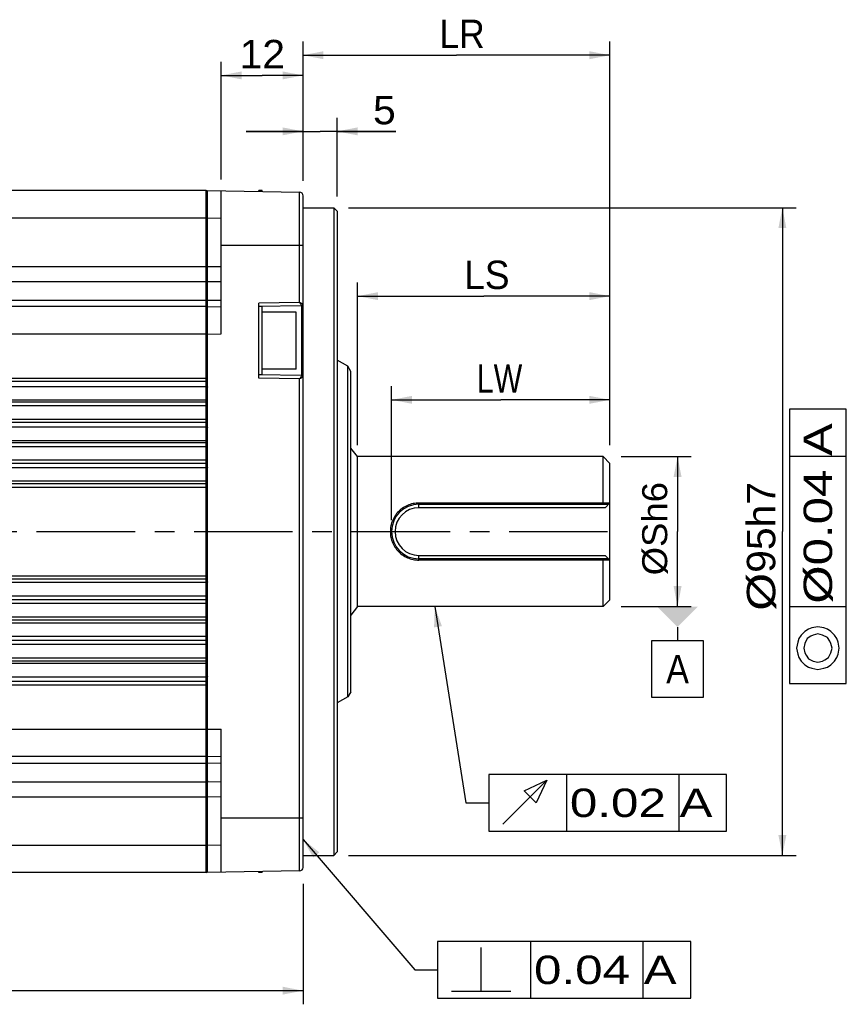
# Model space of a CAD drawing. Extents: x -75 to 555, y -102 to 343.
# Tile 13 of 24: x 229 to 302, y 162 to 249. Entities that reach past the tile are written whole.
import ezdxf
from ezdxf.enums import TextEntityAlignment as Align

# ---------------------------------------------------------------- set-up
doc = ezdxf.new("R2010")
doc.units = 0
doc.header["$LTSCALE"] = 23.1
doc.header["$MEASUREMENT"] = 0
doc.linetypes.add('CENTER', pattern=[0.6, 0.375, -0.075, 0.075, -0.075])
doc.layers.get('0').update_dxf_attribs({"linetype": 'CONTINUOUS'})
doc.layers.add('8_ALL_NOTES_BALLOONS_SYMBOLS_GT', color=7, linetype='CONTINUOUS')
doc.layers.add('DEFAULT_1', color=7, linetype='CENTER')
doc.styles.add('TEXTSTYLE_0', font='txt', dxfattribs={"width": 0.8})
doc.dimstyles.new('DIMSTYLE_3', dxfattribs={"dimtxt": 2.5, "dimasz": 0.18, "dimexe": 0.18, "dimexo": 0.0625, "dimgap": 0.09, "dimtad": 0, "dimtih": 1, "dimtoh": 1, "dimdec": 4, "dimlfac": 1.666667, "dimzin": 0, "dimdsep": 46, "dimtxsty": 'Standard', "dimcen": 0.09, "dimadec": 0, "dimazin": 0, "dimtp": 1e-05, "dimtm": 1e-05, "dimtfac": 1, "dimtdec": 4, "dimtofl": 0, "dimtmove": 0, "dimatfit": 0, "dimfxl": 0, "dimtolj": 1, "dimtzin": 0, "dimarcsym": 0})
doc.dimstyles.new('DIMSTYLE_5', dxfattribs={"dimtxt": 2.5, "dimasz": 0.18, "dimexe": 0.18, "dimexo": 0.0625, "dimgap": 0.09, "dimtad": 0, "dimtih": 1, "dimtoh": 1, "dimdec": 4, "dimlfac": 1.666667, "dimzin": 0, "dimdsep": 46, "dimtxsty": 'Standard', "dimcen": 0.09, "dimadec": 0, "dimazin": 0, "dimtp": 0.01, "dimtm": 0.01, "dimtfac": 1, "dimtdec": 4, "dimtofl": 0, "dimtmove": 0, "dimatfit": 0, "dimfxl": 0, "dimtolj": 1, "dimtzin": 0, "dimarcsym": 0})
doc.dimstyles.new('DIMSTYLE_8', dxfattribs={"dimtxt": 0.001, "dimasz": 0.18, "dimexe": 0.18, "dimexo": 0.0625, "dimgap": 0.09, "dimtad": 0, "dimtih": 1, "dimtoh": 1, "dimdec": 4, "dimlfac": 1.666667, "dimzin": 0, "dimdsep": 46, "dimtxsty": 'Standard', "dimcen": 0.09, "dimadec": 0, "dimazin": 0, "dimtp": 0.01, "dimtm": 0.01, "dimtfac": 1, "dimtdec": 4, "dimtofl": 0, "dimtmove": 0, "dimatfit": 0, "dimfxl": 0, "dimtolj": 1, "dimtzin": 0, "dimarcsym": 0})

# ---------------------------------------------------------------- blocks, each defined once
blk = doc.blocks.new('*D2')
at = {"color": 7, "linetype": 'Continuous'}
for p, q in [((253.959, 234.576), (253.959, 239.994)), ((256.959, 233.076), (256.959, 239.994)), ((253.959, 238.794), (248.959, 238.794)), ((248.959, 238.794), (255.459, 238.794)), ((262.117, 238.794), (255.459, 238.794)), ((256.959, 238.794), (262.117, 238.794))]:
    blk.add_line(p, q, dxfattribs=at)
for points in [[(252.159, 238.444), (253.959, 238.794), (252.159, 239.144)], [(258.759, 239.144), (256.959, 238.794), (258.759, 238.444)]]:
    blk.add_solid(points, dxfattribs=at)
at = {"color": 7, "linetype": 'Continuous', "style": 'TEXTSTYLE_0', "width": 1.2}
blk.add_text('5', height=2.5, dxfattribs=at).set_placement((260.117, 239.419), (262.117, 239.419), align=Align.FIT)
blk = doc.blocks.new('*D3')
at = {"color": 7, "linetype": 'Continuous'}
for p, q in [((253.959, 234.43), (253.959, 246.697)), ((280.959, 211.176), (280.959, 246.697)), ((253.959, 245.497), (267.459, 245.497)), ((280.959, 245.497), (267.459, 245.497))]:
    blk.add_line(p, q, dxfattribs=at)
for points in [[(255.759, 245.847), (253.959, 245.497), (255.759, 245.147)], [(279.159, 245.147), (280.959, 245.497), (279.159, 245.847)]]:
    blk.add_solid(points, dxfattribs=at)
at = {"color": 7, "linetype": 'Continuous', "style": 'TEXTSTYLE_0', "width": 0.96}
blk.add_text('LR', height=2.5, dxfattribs=at).set_placement((265.95, 246.122), (269.95, 246.122), align=Align.FIT)
blk = doc.blocks.new('*D4')
at = {"color": 7, "linetype": 'Continuous'}
for p, q in [((134.559, 179.307), (134.559, 161.972)), ((253.959, 172.576), (253.959, 161.972)), ((134.559, 163.172), (194.259, 163.172)), ((253.959, 163.172), (194.259, 163.172))]:
    blk.add_line(p, q, dxfattribs=at)
for points in [[(136.359, 163.522), (134.559, 163.172), (136.359, 162.822)], [(252.159, 162.822), (253.959, 163.172), (252.159, 163.522)]]:
    blk.add_solid(points, dxfattribs=at)
at = {"color": 7, "linetype": 'Continuous', "style": 'TEXTSTYLE_0', "width": 0.96}
blk.add_text('LL', height=2.5, dxfattribs=at).set_placement((193.34, 163.797), (197.34, 163.797), align=Align.FIT)
blk = doc.blocks.new('*D5')
at = {"color": 7, "linetype": 'Continuous'}
for p, q in [((261.759, 204.576), (261.759, 216.368)), ((280.959, 211.176), (280.959, 216.368)), ((261.759, 215.168), (271.359, 215.168)), ((280.959, 215.168), (271.359, 215.168))]:
    blk.add_line(p, q, dxfattribs=at)
for points in [[(263.559, 215.518), (261.759, 215.168), (263.559, 214.818)], [(279.159, 214.818), (280.959, 215.168), (279.159, 215.518)]]:
    blk.add_solid(points, dxfattribs=at)
at = {"color": 7, "linetype": 'Continuous', "style": 'TEXTSTYLE_0', "width": 0.8}
blk.add_text('LW', height=2.5, dxfattribs=at).set_placement((269.251, 215.793), (273.251, 215.793), align=Align.FIT)
blk = doc.blocks.new('*D6')
at = {"color": 7, "linetype": 'Continuous'}
for p, q in [((257.959, 232.076), (297.334, 232.076)), ((296.134, 232.076), (296.134, 203.576)), ((296.134, 175.076), (296.134, 203.576)), ((257.959, 175.076), (297.334, 175.076))]:
    blk.add_line(p, q, dxfattribs=at)
for points in [[(296.484, 230.276), (296.134, 232.076), (295.784, 230.276)], [(295.784, 176.876), (296.134, 175.076), (296.484, 176.876)]]:
    blk.add_solid(points, dxfattribs=at)
at = {"color": 7, "linetype": 'Continuous', "style": 'TEXTSTYLE_0'}
for s, width, p, p2 in [('h7', 0.96, (295.509, 203.944), (295.509, 207.944)), ('95', 0.96, (295.509, 199.944), (295.509, 203.944)), ('%%c', 2, (295.509, 196.611), (295.509, 199.944))]:
    blk.add_text(s, height=2.5, rotation=90, dxfattribs=dict(at, width=width)).set_placement(p, p2, align=Align.FIT)
blk = doc.blocks.new('*D12')
at = {"color": 7, "linetype": 'Continuous'}
for p, q in [((246.759, 234.555), (246.759, 244.919)), ((253.959, 234.43), (253.959, 244.919)), ((246.759, 243.719), (250.359, 243.719)), ((253.959, 243.719), (250.359, 243.719))]:
    blk.add_line(p, q, dxfattribs=at)
for points in [[(248.559, 244.069), (246.759, 243.719), (248.559, 243.369)], [(252.159, 243.369), (253.959, 243.719), (252.159, 244.069)]]:
    blk.add_solid(points, dxfattribs=at)
at = {"color": 7, "linetype": 'Continuous', "style": 'TEXTSTYLE_0', "width": 1.2}
blk.add_text('12', height=2.5, dxfattribs=at).set_placement((248.378, 244.344), (252.378, 244.344), align=Align.FIT)
blk = doc.blocks.new('*D13')
at = {"color": 7, "linetype": 'Continuous'}
for p, q in [((258.759, 211.176), (258.759, 225.494)), ((280.959, 211.176), (280.959, 225.494)), ((258.759, 224.294), (269.859, 224.294)), ((280.959, 224.294), (269.859, 224.294))]:
    blk.add_line(p, q, dxfattribs=at)
for points in [[(260.559, 224.644), (258.759, 224.294), (260.559, 223.944)], [(279.159, 223.944), (280.959, 224.294), (279.159, 224.644)]]:
    blk.add_solid(points, dxfattribs=at)
at = {"color": 7, "linetype": 'Continuous', "style": 'TEXTSTYLE_0', "width": 0.96}
blk.add_text('LS', height=2.5, dxfattribs=at).set_placement((268.134, 224.919), (272.134, 224.919), align=Align.FIT)
blk = doc.blocks.new('*D19')
at = {"color": 7, "linetype": 'Continuous'}
for p, q in [((281.959, 210.176), (288.113, 210.176)), ((286.913, 210.176), (286.913, 203.576)), ((286.913, 196.976), (286.913, 203.576)), ((281.959, 196.976), (288.113, 196.976))]:
    blk.add_line(p, q, dxfattribs=at)
for points in [[(287.263, 208.376), (286.913, 210.176), (286.563, 208.376)], [(286.563, 198.776), (286.913, 196.976), (287.263, 198.776)]]:
    blk.add_solid(points, dxfattribs=at)
at = {"color": 7, "linetype": 'Continuous', "style": 'TEXTSTYLE_0'}
for s, width, p, p2 in [('22', 0.96, (286.912, 209.15), (286.912, 209.151)), ('%%c', 2, (286.912, 209.148), (286.912, 209.15))]:
    blk.add_text(s, height=0.001, rotation=90, dxfattribs=dict(at, width=width)).set_placement(p, p2, align=Align.FIT)

msp = doc.modelspace()

# ---------------------------------------------------------------- linework, layer by layer
at = {"color": 7, "linetype": 'Continuous'}
for p, q in [((245.439018, 233.57614), (168.279018, 233.57614)), ((245.439018, 173.57614), (245.439018, 233.57614)), ((245.559018, 233.57614), (253.664253, 233.434662)), ((245.559018, 173.57614), (245.559018, 233.57614)), ((246.759018, 220.975043), (246.759018, 233.555194)), ((250.359018, 233.57614), (250.059018, 233.57614)), ((250.059018, 233.497592), (250.059018, 233.57614)), ((250.359018, 233.492355), (250.359018, 233.57614)), ((253.664253, 223.739024), (253.664253, 233.434662)), ((253.959018, 174.017571), (253.959018, 233.134708)), ((253.959018, 232.07614), (256.659018, 232.07614)), ((256.659018, 232.07614), (256.959018, 231.77614)), ((256.659018, 232.07614), (256.659018, 175.07614)), ((256.959018, 231.775809), (256.959018, 175.37647)), ((168.159018, 231.17614), (245.559018, 231.17614)), ((245.559018, 231.175043), (246.759018, 231.154097)), ((246.759018, 228.77614), (253.959018, 228.77614)), ((168.159018, 226.91452), (245.559018, 226.91452)), ((245.559018, 226.905244), (246.759018, 226.9144)), ((168.279018, 225.59348), (245.439018, 225.59348)), ((245.559018, 225.584048), (246.759018, 225.593556)), ((168.279018, 223.953498), (245.439018, 223.953498)), ((245.499018, 223.942578), (245.439018, 223.953498)), ((245.559018, 223.93285), (246.759018, 223.953415)), ((253.664253, 223.739024), (250.059018, 223.676094)), ((250.059018, 217.076185), (250.059018, 223.676094)), ((245.439018, 223.37614), (168.279018, 223.37614)), ((245.559018, 223.355194), (246.759018, 223.37614)), ((253.841112, 223.442156), (250.059018, 223.37614)), ((250.359018, 223.37614), (250.059018, 223.37614)), ((250.359018, 217.37614), (250.359018, 223.37614)), ((253.359018, 222.89614), (250.359018, 222.89614)), ((253.359018, 217.856184), (253.359018, 222.896096)), ((253.841112, 217.310123), (253.841112, 223.442156)), ((168.159018, 220.97614), (245.559018, 220.97614)), ((245.559018, 220.954097), (246.759018, 220.975043)), ((257.898545, 218.124981), (256.959018, 218.661854)), ((253.359018, 217.85614), (250.359018, 217.85614)), ((258.159018, 217.67614), (257.898545, 218.124981)), ((257.898545, 189.027298), (257.898545, 218.124981)), ((258.159018, 189.476524), (258.159018, 217.675755)), ((168.159018, 217.07614), (245.559018, 217.07614)), ((245.439018, 216.77614), (168.279018, 216.77614)), ((250.359018, 217.37614), (250.059018, 217.37614)), ((253.841112, 217.310123), (250.059018, 217.37614)), ((253.664253, 217.013256), (250.059018, 217.076185)), ((253.664253, 173.717617), (253.664253, 217.013256)), ((168.279018, 216.34714), (245.439018, 216.34714)), ((168.279018, 215.15914), (245.439018, 215.15914)), ((245.439018, 214.97614), (168.279018, 214.97614)), ((168.159018, 214.67614), (245.559018, 214.67614)), ((301.759108, 214.360832), (296.759108, 214.360832)), ((296.759108, 214.360832), (296.759108, 190.194165)), ((301.759108, 190.194165), (301.759108, 214.360832)), ((168.159018, 213.47614), (245.559018, 213.47614)), ((245.439018, 213.17614), (168.279018, 213.17614)), ((168.279018, 212.78314), (245.439018, 212.78314)), ((168.279018, 211.59514), (245.439018, 211.59514)), ((168.159018, 211.07614), (245.559018, 211.07614)), ((245.439018, 211.37614), (168.279018, 211.37614)), ((258.759018, 210.17614), (258.159018, 210.92614)), ((168.159018, 209.87614), (245.559018, 209.87614)), ((280.359018, 210.17614), (258.759018, 210.17614)), ((258.759018, 196.97614), (258.759018, 210.17614)), ((280.959018, 209.57614), (280.359018, 210.17614)), ((280.359018, 206.087116), (280.359018, 210.17614)), ((301.759108, 210.173332), (296.759108, 210.173332)), ((245.439018, 209.57614), (168.279018, 209.57614)), ((168.279018, 209.21914), (245.439018, 209.21914)), ((280.959018, 197.576149), (280.959018, 209.576131)), ((168.279018, 208.03114), (245.439018, 208.03114)), ((168.159018, 207.47614), (245.559018, 207.47614)), ((245.439018, 207.77614), (168.279018, 207.77614)), ((280.359018, 206.087116), (264.159018, 206.087116)), ((264.159018, 205.67614), (264.159018, 206.087116)), ((264.159018, 205.97614), (280.839018, 205.97614)), ((280.539018, 205.67614), (264.159018, 205.67614)), ((280.30671, 205.97614), (280.359018, 206.087116)), ((280.539018, 205.67614), (280.959018, 206.09614)), ((264.159018, 201.47614), (280.539018, 201.47614)), ((264.159018, 201.065164), (264.159018, 201.47614)), ((280.839018, 201.17614), (264.159018, 201.17614)), ((280.359018, 201.065164), (264.159018, 201.065164)), ((280.30671, 201.17614), (280.359018, 201.065164)), ((280.359018, 196.97614), (280.359018, 201.065164)), ((280.539018, 201.47614), (280.959018, 201.05614)), ((168.159018, 199.67614), (245.559018, 199.67614)), ((245.439018, 199.37614), (168.279018, 199.37614)), ((168.279018, 199.12114), (245.439018, 199.12114)), ((168.279018, 197.93314), (245.439018, 197.93314)), ((245.439018, 197.57614), (168.279018, 197.57614)), ((280.959018, 197.57614), (280.359018, 196.97614)), ((168.159018, 197.27614), (245.559018, 197.27614)), ((258.759018, 196.97614), (258.159018, 196.22614)), ((280.359018, 196.97614), (258.759018, 196.97614)), ((301.759108, 196.964998), (296.759108, 196.964998)), ((168.159018, 196.07614), (245.559018, 196.07614)), ((245.439018, 195.77614), (168.279018, 195.77614)), ((168.279018, 195.55714), (245.439018, 195.55714)), ((286.912632, 195.17614), (286.912632, 193.97614)), ((168.279018, 194.36914), (245.439018, 194.36914)), ((168.159018, 193.67614), (245.559018, 193.67614)), ((245.439018, 193.97614), (168.279018, 193.97614)), ((284.662632, 193.97614), (289.162632, 193.97614)), ((284.662632, 188.97614), (284.662632, 193.97614)), ((289.162632, 193.97614), (289.162632, 188.97614)), ((168.159018, 192.47614), (245.559018, 192.47614)), ((245.439018, 192.17614), (168.279018, 192.17614)), ((168.279018, 191.99314), (245.439018, 191.99314)), ((168.279018, 190.80514), (245.439018, 190.80514)), ((168.159018, 190.07614), (245.559018, 190.07614)), ((245.439018, 190.37614), (168.279018, 190.37614)), ((296.759108, 190.194165), (301.759108, 190.194165)), ((257.898545, 189.027298), (256.959018, 188.490425)), ((258.159018, 189.47614), (257.898545, 189.027298)), ((289.162632, 188.97614), (284.662632, 188.97614)), ((168.159018, 186.17614), (245.559018, 186.17614)), ((245.559018, 186.198182), (246.759018, 186.177236)), ((246.759018, 173.597086), (246.759018, 186.177236)), ((245.439018, 183.77614), (168.279018, 183.77614)), ((245.559018, 183.797086), (246.759018, 183.77614)), ((168.279018, 183.198781), (245.439018, 183.198781)), ((245.559018, 183.21943), (246.759018, 183.198864)), ((168.279018, 181.5588), (245.439018, 181.5588)), ((245.499018, 181.570599), (245.439018, 181.5588)), ((245.559018, 181.568231), (246.759018, 181.558723)), ((168.159018, 180.237759), (245.559018, 180.237759)), ((245.559018, 180.247035), (246.759018, 180.237879)), ((246.759018, 178.37614), (253.959018, 178.37614)), ((168.159018, 175.97614), (245.559018, 175.97614)), ((245.559018, 175.977236), (246.759018, 175.998182)), ((253.959018, 175.07614), (256.659018, 175.07614)), ((256.659018, 175.07614), (256.959018, 175.37614)), ((245.439018, 173.57614), (168.279018, 173.57614)), ((253.664253, 173.717617), (245.559018, 173.57614)), ((250.059018, 173.57614), (250.059018, 173.654687)), ((250.359018, 173.57614), (250.059018, 173.57614)), ((250.359018, 173.57614), (250.359018, 173.659924))]:
    msp.add_line(p, q, dxfattribs=at)
for points in [[(245.439018, 225.59348), (245.499018, 225.581681), (245.542941, 225.549445)], [(245.559018, 223.871989), (245.542941, 223.912743), (245.499018, 223.942578)], [(245.439018, 216.34714), (245.499018, 216.340227), (245.542941, 216.32134), (245.559018, 216.29554)], [(245.559018, 215.11234), (245.542941, 215.13574), (245.499018, 215.15287), (245.439018, 215.15914)], [(245.439018, 212.78314), (245.499018, 212.778156), (245.542941, 212.76454), (245.559018, 212.74594)], [(245.559018, 211.56274), (245.542941, 211.57894), (245.499018, 211.590799), (245.439018, 211.59514)], [(245.439018, 209.21914), (245.499018, 209.216085), (245.542941, 209.20774), (245.559018, 209.19634)], [(245.559018, 208.01314), (245.542941, 208.02214), (245.499018, 208.028728), (245.439018, 208.03114)], [(245.559018, 199.13914), (245.542941, 199.13014), (245.499018, 199.123551), (245.439018, 199.12114)], [(245.439018, 197.93314), (245.499018, 197.936194), (245.542941, 197.94454), (245.559018, 197.95594)], [(245.439018, 195.55714), (245.499018, 195.56148), (245.542941, 195.57334), (245.559018, 195.58954)], [(299.2591, 191.444154), (299.779948, 191.548334), (300.092435, 191.652488), (300.404949, 191.860822), (300.717437, 192.173335), (300.92577, 192.485823), (301.02995, 192.798336), (301.134104, 193.319158), (301.02995, 193.840005), (300.92577, 194.152493), (300.717437, 194.465006), (300.404949, 194.777494), (300.092435, 194.985828), (299.779948, 195.090007), (299.2591, 195.194161), (298.738279, 195.090007), (298.425765, 194.985828), (298.113278, 194.777494), (297.800764, 194.465006), (297.59243, 194.152493), (297.488276, 193.840005), (297.384097, 193.319158), (297.488276, 192.798336), (297.59243, 192.485823), (297.800764, 192.173335), (298.113278, 191.860822), (298.425765, 191.652488), (298.738279, 191.548334), (299.2591, 191.444154)], [(245.559018, 194.40634), (245.542941, 194.38774), (245.499018, 194.374124), (245.439018, 194.36914)], [(299.2591, 192.069155), (299.675768, 192.173335), (299.884102, 192.277489), (300.196615, 192.485823), (300.404949, 192.90249), (300.509103, 193.319158), (300.404949, 193.735825), (300.300769, 193.944159), (300.092435, 194.256672), (299.675768, 194.465006), (299.2591, 194.56916), (298.842433, 194.465006), (298.634099, 194.360826), (298.321611, 194.152493), (298.113278, 193.735825), (298.009098, 193.319158), (298.113278, 192.90249), (298.217432, 192.694156), (298.425765, 192.381669), (298.842433, 192.173335), (299.2591, 192.069155)], [(245.439018, 191.99314), (245.499018, 191.99941), (245.542941, 192.01654), (245.559018, 192.03994)], [(245.559018, 190.85674), (245.542941, 190.83094), (245.499018, 190.812053), (245.439018, 190.80514)], [(245.439018, 183.198781), (245.499018, 183.209701), (245.542941, 183.239536)], [(245.559018, 181.646869), (245.542941, 181.602834), (245.499018, 181.570599)]]:
    msp.add_lwpolyline(points, dxfattribs=at)
for centre, radius, start, end in [((245.439018, 233.45614), 0.12, 30, 90), ((253.659018, 233.134708), 0.3, 0, 89), ((253.839018, 223.562138), 0.12, 271, 360), ((245.439018, 223.25614), 0.12, 0, 90), ((245.439018, 216.89614), 0.12, 270, 360), ((253.839018, 217.190141), 0.12, 0, 89), ((245.439018, 214.85614), 0.12, 0, 90), ((245.439018, 213.29614), 0.12, 270, 360), ((245.439018, 211.25614), 0.12, 0, 90), ((245.439018, 209.69614), 0.12, 270, 360), ((245.439018, 207.65614), 0.12, 0, 90), ((264.159018, 203.57614), 2.4, 90, 270), ((264.159018, 203.57614), 2.1, 90, 270), ((245.439018, 199.49614), 0.12, 270, 360), ((245.439018, 197.45614), 0.12, 0, 90), ((245.439018, 195.89614), 0.12, 270, 360), ((245.439018, 193.85614), 0.12, 0, 90), ((245.439018, 192.29614), 0.12, 270, 360), ((245.439018, 190.25614), 0.12, 0, 90), ((245.439018, 183.89614), 0.12, 270, 330), ((245.439018, 173.69614), 0.12, 270, 330), ((253.659018, 174.017571), 0.3, 271, 360)]:
    msp.add_arc(centre, radius, start, end, dxfattribs=at)
for points in [[(253.959018, 223.562165), (253.940467, 223.574169), (253.8828, 223.609154), (253.786778, 223.666498), (253.664253, 223.739024)], [(253.841644, 223.442166), (253.830473, 223.462567), (253.796086, 223.521333), (253.73838, 223.617408), (253.664253, 223.739024)], [(253.841641, 217.310114), (253.830598, 217.28993), (253.796245, 217.231218), (253.738443, 217.134975), (253.664253, 217.013256)], [(253.959018, 217.190115), (253.940256, 217.177979), (253.882531, 217.142965), (253.786674, 217.08572), (253.664253, 217.013256)], [(264.159018, 206.087116), (263.644618, 206.034658), (263.146036, 205.87679), (262.683859, 205.614659), (262.28368, 205.256983), (261.96949, 204.82278), (261.757827, 204.340657), (261.652207, 203.833661), (261.652203, 203.318661), (261.757821, 202.811641), (261.969482, 202.329513), (262.283666, 201.895311), (262.68384, 201.537634), (263.146009, 201.275501), (263.64459, 201.117627), (264.159018, 201.065164)], [(280.359018, 206.091699), (280.42736, 206.091604)], [(280.42736, 206.091604), (280.495288, 206.091507), (280.5628, 206.091407)], [(280.5628, 206.091407), (280.629895, 206.091305), (280.696571, 206.091199), (280.762822, 206.091091), (280.828648, 206.09098), (280.894047, 206.090866), (280.959018, 206.090749)], [(280.562864, 201.060872), (280.495338, 201.060772), (280.427389, 201.060675), (280.359018, 201.06058)], [(280.959018, 201.06153), (280.894075, 201.061413), (280.828697, 201.061299), (280.762886, 201.061188), (280.696642, 201.06108), (280.629966, 201.060975), (280.562864, 201.060872)]]:
    msp.add_spline(points, degree=3, dxfattribs=at)
msp.add_solid([(285.112632, 196.97614), (288.712632, 196.97614), (286.912632, 195.17614)], dxfattribs=at)
at = {"layer": '8_ALL_NOTES_BALLOONS_SYMBOLS_GT', "color": 7, "linetype": 'Continuous'}
for p, q in [((265.552555, 196.97614), (268.295244, 179.705894)), ((291.232745, 182.205894), (270.295244, 182.205894)), ((270.295244, 182.205894), (270.295244, 177.205894)), ((277.170244, 177.205894), (277.170244, 182.205894)), ((287.045244, 177.205894), (287.045244, 182.205894)), ((291.232745, 177.205894), (291.232745, 182.205894)), ((268.295244, 179.705894), (270.295244, 179.705894)), ((270.295244, 177.205894), (291.232745, 177.205894)), ((253.959018, 176.485028), (263.78788, 165.003412)), ((288.079547, 167.503412), (265.78788, 167.503412)), ((265.78788, 167.503412), (265.78788, 162.503412)), ((274.017047, 162.503412), (274.017047, 167.503412)), ((283.892047, 162.503412), (283.892047, 167.503412)), ((288.079547, 162.503412), (288.079547, 167.503412)), ((269.642051, 163.128415), (269.642051, 166.982576)), ((263.78788, 165.003412), (265.78788, 165.003412)), ((267.037892, 163.128415), (272.24621, 163.128415)), ((265.78788, 162.503412), (288.079547, 162.503412))]:
    msp.add_line(p, q, dxfattribs=at)
msp.add_lwpolyline([(271.545253, 177.830889), (275.399414, 181.685063), (274.461899, 179.705892), (273.420256, 180.747561), (275.399414, 181.685063)], dxfattribs=at)
for points in [[(265.552555, 196.97614), (266.180543, 195.253313), (265.489207, 195.143522)], [(253.959018, 176.485028), (255.395465, 175.345239), (254.863699, 174.890019)]]:
    msp.add_solid(points, dxfattribs=at)
at = {"layer": 'DEFAULT_1', "color": 7, "linetype": 'CENTER'}
msp.add_line((133.499018, 203.57614), (282.099565, 203.57614), dxfattribs=at)

# ---------------------------------------------------------------- texts
at = {"color": 7, "linetype": 'Continuous', "style": 'TEXTSTYLE_0', "width": 1.025}
msp.add_text(' %%c0.04 A', height=2.5, rotation=90, dxfattribs=at).set_placement((300.509108, 196.027498), (300.509108, 213.110832), align=Align.FIT)
at = {"color": 7, "linetype": 'Continuous', "style": 'TEXTSTYLE_0', "width": 1.2}
msp.add_text('A', height=2.5, dxfattribs=at).set_placement((285.912632, 190.22614), (287.912632, 190.22614), align=Align.FIT)
at = {"layer": '8_ALL_NOTES_BALLOONS_SYMBOLS_GT', "color": 7, "linetype": 'Continuous', "style": 'TEXTSTYLE_0', "width": 1.018182}
msp.add_text('%%cSh6', height=2.2, rotation=90, dxfattribs=at).set_placement((286.001031, 199.722151), (286.001031, 207.935485), align=Align.FIT)
at = {"layer": '8_ALL_NOTES_BALLOONS_SYMBOLS_GT', "color": 7, "linetype": 'Continuous', "style": 'TEXTSTYLE_0', "width": 0.970588}
for s, p, p2 in [(' 0.02 A', (276.232744, 178.455894), (289.982744, 178.455894)), (' 0.04 A', (273.079547, 163.753412), (286.829547, 163.753412))]:
    msp.add_text(s, height=2.5, dxfattribs=at).set_placement(p, p2, align=Align.FIT)

# ---------------------------------------------------------------- dimensions: what is measured, and where the dimension line sits
at = {"color": 7, "linetype": 'Continuous'}
for base, p1, p2, angle, dimstyle, picture, middle in [((253.959018, 245.497233), (280.959018, 211.17614), (253.959018, 234.429517), 180, 'DIMSTYLE_3', '*D3', (267.949997, 247.372233)), ((246.759018, 243.719368), (253.959018, 234.429517), (246.759018, 234.555194), 180, 'DIMSTYLE_3', '*D12', (250.377763, 245.594368)), ((296.134108, 232.07614), (257.959018, 175.07614), (257.959018, 232.07614), 90, 'DIMSTYLE_3', '*D6', (294.259108, 202.277498)), ((258.759018, 224.29419), (280.959018, 211.17614), (258.759018, 211.17614), 180, 'DIMSTYLE_5', '*D13', (270.134118, 226.16919)), ((261.759018, 215.168218), (280.959018, 211.17614), (261.759018, 204.57614), 180, 'DIMSTYLE_3', '*D5', (271.251441, 217.043218)), ((286.912632, 210.17614), (281.959018, 196.97614), (281.959018, 210.17614), 90, 'DIMSTYLE_8', '*D19', (286.911882, 209.149909)), ((134.559018, 163.172463), (253.959018, 172.57614), (134.559018, 179.306716), 180, 'DIMSTYLE_3', '*D4', (195.340029, 165.047463))]:
    dim = msp.add_linear_dim(base=base, p1=p1, p2=p2, angle=angle, dimstyle=dimstyle, dxfattribs=at)
    dim.commit()
    dim.dimension.update_dxf_attribs({"geometry": picture, "text_midpoint": middle})
dim = msp.add_linear_dim(base=(256.959018, 238.793846), p1=(253.959018, 234.57614), p2=(256.959018, 233.07614), dimstyle='DIMSTYLE_3', dxfattribs=at)
dim.commit()
dim.dimension.update_dxf_attribs({"geometry": '*D2', "text_midpoint": (261.117431, 240.668846)})

doc.saveas('drawing.dxf')
